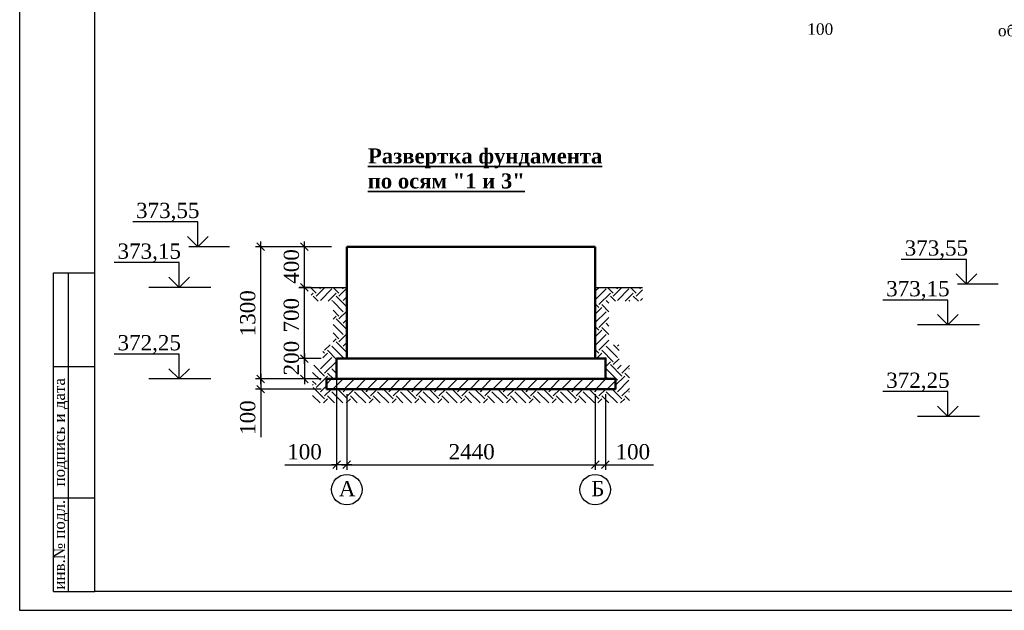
# Model space of a CAD drawing. Extents: x 352696 to 405256, y 4162769 to 4241487.
# Tile 14 of 149: x 403955 to 404217, y 4239105 to 4239263. Entities that reach past the tile are written whole.
import ezdxf

# ---------------------------------------------------------------- set-up
doc = ezdxf.new("R2010")
doc.units = 0
doc.header["$LTSCALE"] = 0.5
doc.header["$MEASUREMENT"] = 0
doc.layers.add('Э_Светильники', color=5, linetype='Continuous', lineweight=30)
doc.styles.add('MtXpl_Times_New_Roma', font='timesbd.ttf')
doc.styles.add('TIMES', font='times.ttf')

# ---------------------------------------------------------------- blocks, each defined once
blk = doc.blocks.new('*T97')
at = {"color": 0, "linetype": 'ByBlock', "lineweight": -2, "transparency": 16777216}
for p, q in [((0, 0), (0, 8500)), ((0, 8500), (1103, 8500)), ((403, 0), (403, 8500)), ((1103, 0), (1103, 8500)), ((0, 6000), (1103, 6000)), ((0, 2500), (1103, 2500)), ((0, 0), (1103, 0))]:
    blk.add_line(p, q, dxfattribs=at)
at = {"color": 0, "lineweight": 25, "transparency": 16777216, "char_height": 300, "attachment_point": 5, "rotation": 90}
for s, insert, width in [('{\\fTimes New Roman|b0|i0|c204|p18;подпись и дата}', (201.5, 4250), 3499.88), ('{\\fTimes New Roman|b0|i0|c204|p18;инв.№ подл.}', (201.5, 1250), 2499.88)]:
    blk.add_mtext(s, dxfattribs=dict(at, insert=insert, width=width))
blk = doc.blocks.new('А2-1')
at = {"lineweight": 25}
for points in [[(-7046659, 3124428), (-6987259, 3124428), (-6987259, 3082428), (-7046659, 3082428)], [(-7044659, 3123928), (-6987759, 3123928), (-6987759, 3082928), (-7044659, 3082928)]]:
    blk.add_lwpolyline(points, close=True, dxfattribs=at)
blk.add_blockref('*T97', (-7045762, 3082928))

msp = doc.modelspace()

# ---------------------------------------------------------------- linework, layer by layer
at = {"color": 7}
for p, q in [((404002.5112, 4239208.7056), (403985.1684, 4239208.7056)), ((404002.5112, 4239202.0717), (404002.5112, 4239208.7056)), ((403999.7637, 4239204.8191), (404002.5112, 4239202.0717)), ((404002.5112, 4239202.0717), (404005.2586, 4239204.8191)), ((404010.9719, 4239202.0717), (404000.1531, 4239202.0717)), ((403997.5776, 4239197.8492), (403980.2348, 4239197.8492)), ((403997.5776, 4239191.2152), (403997.5776, 4239197.8492)), ((404207.3651, 4239198.6908), (404190.0224, 4239198.6908)), ((404207.3651, 4239192.0568), (404207.3651, 4239198.6908)), ((403994.8301, 4239193.9627), (403997.5776, 4239191.2152)), ((403997.5776, 4239191.2152), (404000.325, 4239193.9627)), ((404204.6177, 4239194.8042), (404207.3651, 4239192.0568)), ((404207.3651, 4239192.0568), (404210.1126, 4239194.8042)), ((404006.0383, 4239191.2152), (403989.4654, 4239191.2152)), ((404029.4929, 4239191.2152), (404042.2227, 4239191.2152)), ((404108.4469, 4239191.2152), (404121.0075, 4239191.2152)), ((404215.8259, 4239192.0568), (404205.0071, 4239192.0568)), ((404202.4315, 4239187.8344), (404185.0888, 4239187.8344)), ((404202.4315, 4239181.2004), (404202.4315, 4239187.8344)), ((404199.6841, 4239183.9478), (404202.4315, 4239181.2004)), ((404202.4315, 4239181.2004), (404205.179, 4239183.9478)), ((404210.8923, 4239181.2004), (404194.3194, 4239181.2004)), ((403997.5776, 4239173.4223), (403980.2348, 4239173.4223)), ((403997.5776, 4239166.7883), (403997.5776, 4239173.4223)), ((403994.8301, 4239169.5357), (403997.5776, 4239166.7883)), ((403997.5776, 4239166.7883), (404000.325, 4239169.5357)), ((404006.0383, 4239166.7883), (403989.4654, 4239166.7883)), ((404202.4315, 4239163.4074), (404185.0888, 4239163.4074)), ((404202.4315, 4239156.7734), (404202.4315, 4239163.4074)), ((404199.6841, 4239159.5209), (404202.4315, 4239156.7734)), ((404202.4315, 4239156.7734), (404205.179, 4239159.5209)), ((404210.8923, 4239156.7734), (404194.3194, 4239156.7734))]:
    msp.add_line(p, q, dxfattribs=at)
for p, q in [((404038.1515, 4239202.0717), (404017.9256, 4239202.0717)), ((404019.2827, 4239165.4312), (404019.2827, 4239203.4287)), ((404038.1515, 4239202.0717), (404029.564, 4239202.0717)), ((404030.9211, 4239189.8582), (404030.9211, 4239203.4287)), ((404032.7233, 4239191.2152), (404029.564, 4239191.2152)), ((404032.7233, 4239191.2152), (404029.564, 4239191.2152)), ((404030.9211, 4239170.8595), (404030.9211, 4239192.5723)), ((404030.9211, 4239173.5736), (404030.9211, 4239165.4312)), ((404035.4374, 4239172.2165), (404029.564, 4239172.2165)), ((404035.4374, 4239172.2165), (404029.564, 4239172.2165)), ((404039.5086, 4239170.8595), (404039.5086, 4239142.5633)), ((404019.2827, 4239168.1454), (404019.2827, 4239164.0742)), ((404035.4374, 4239166.7883), (404017.9256, 4239166.7883)), ((404035.4374, 4239166.7883), (404017.9256, 4239166.7883)), ((404032.7233, 4239166.7883), (404029.564, 4239166.7883)), ((404035.4374, 4239164.0742), (404017.9256, 4239164.0742)), ((404019.2827, 4239164.0742), (404019.2827, 4239151.2262)), ((404042.2227, 4239162.7171), (404042.2227, 4239142.5633)), ((404042.2227, 4239162.7171), (404042.2227, 4239142.5633)), ((404108.4469, 4239162.7171), (404108.4469, 4239142.5633)), ((404111.161, 4239162.7171), (404111.161, 4239142.5633)), ((404108.4469, 4239160.003), (404108.4469, 4239142.5633)), ((404025.7016, 4239143.9203), (404039.5086, 4239143.9203)), ((404043.5798, 4239143.9203), (404038.1515, 4239143.9203)), ((404040.8657, 4239143.9203), (404109.8039, 4239143.9203)), ((404107.0898, 4239143.9203), (404111.161, 4239143.9203)), ((404111.161, 4239143.9203), (404124.009, 4239143.9203))]:
    msp.add_line(p, q)
at = {"color": 0, "linetype": 'ByBlock'}
for p, q in [((404020.3005, 4239201.0539), (404018.2649, 4239203.0895)), ((404031.9389, 4239201.0539), (404029.9033, 4239203.0895)), ((404031.9389, 4239190.1975), (404029.9033, 4239192.233)), ((404029.9033, 4239192.233), (404031.9389, 4239190.1975)), ((404029.9033, 4239173.2343), (404031.9389, 4239171.1987)), ((404031.9389, 4239171.1987), (404029.9033, 4239173.2343)), ((404020.3005, 4239165.7705), (404018.2649, 4239167.8061)), ((404018.2649, 4239167.8061), (404020.3005, 4239165.7705)), ((404029.9033, 4239167.8061), (404031.9389, 4239165.7705)), ((404018.2649, 4239165.092), (404020.3005, 4239163.0564)), ((404040.5264, 4239144.9381), (404038.4908, 4239142.9025)), ((404041.2049, 4239142.9025), (404043.2405, 4239144.9381)), ((404043.2405, 4239144.9381), (404041.2049, 4239142.9025)), ((404109.4647, 4239144.9381), (404107.4291, 4239142.9025)), ((404107.4291, 4239142.9025), (404109.4647, 4239144.9381)), ((404110.1432, 4239142.9025), (404112.1788, 4239144.9381))]:
    msp.add_line(p, q, dxfattribs=at)
at = {"color": 7, "linetype": 'Continuous'}
for p, q in [((404034.0423, 4239189.6734), (404032.7233, 4239190.9924)), ((404034.0423, 4239188.9117), (404036.3458, 4239191.2152)), ((404035.1848, 4239190.8159), (404034.7855, 4239191.2152)), ((404040.1357, 4239189.6734), (404038.5938, 4239191.2152)), ((404040.1357, 4239188.9117), (404042.2227, 4239190.9988)), ((404041.2782, 4239190.8159), (404040.8788, 4239191.2152)), ((404108.4469, 4239190.1962), (404109.4659, 4239191.2152)), ((404113.2557, 4239189.6734), (404111.7139, 4239191.2152)), ((404113.2557, 4239188.9117), (404115.5593, 4239191.2152)), ((404114.3982, 4239190.8159), (404113.9989, 4239191.2152)), ((404119.3491, 4239189.6734), (404117.8072, 4239191.2152)), ((404120.4916, 4239190.8159), (404120.0922, 4239191.2152)), ((404032.7233, 4239189.1161), (404033.2806, 4239189.6734)), ((404034.6412, 4239187.5512), (404033.2806, 4239188.9117)), ((404035.1848, 4239187.7692), (404038.2315, 4239190.8159)), ((404037.2518, 4239187.5512), (404039.374, 4239189.6734)), ((404042.2227, 4239186.063), (404039.374, 4239188.9117)), ((404041.2782, 4239187.7692), (404042.2227, 4239188.7138)), ((404108.4469, 4239187.9112), (404111.3516, 4239190.8159)), ((404109.4474, 4239186.6267), (404112.4941, 4239189.6734)), ((404113.8546, 4239187.5512), (404112.4941, 4239188.9117)), ((404114.3982, 4239187.7692), (404117.4449, 4239190.8159)), ((404116.4652, 4239187.5512), (404118.5874, 4239189.6734)), ((404119.9479, 4239187.5512), (404118.5874, 4239188.9117)), ((404119.3491, 4239188.9117), (404121.0075, 4239190.5702)), ((404038.4495, 4239187.5512), (404038.2315, 4239187.7692)), ((404041.2782, 4239184.7226), (404038.5587, 4239187.442)), ((404109.4474, 4239185.8651), (404108.4469, 4239186.8656)), ((404108.4469, 4239184.1029), (404110.2091, 4239185.8651)), ((404112.1109, 4239184.7249), (404110.2091, 4239186.6267)), ((404112.1109, 4239187.0099), (404111.3516, 4239187.7692)), ((404117.6629, 4239187.5512), (404117.4449, 4239187.7692)), ((404120.4916, 4239187.7692), (404121.0075, 4239188.2852)), ((404040.1357, 4239183.5801), (404038.5587, 4239185.157)), ((404038.5587, 4239182.7647), (404039.374, 4239183.5801)), ((404040.1357, 4239182.8184), (404042.2227, 4239184.9054)), ((404108.4469, 4239181.8179), (404111.3516, 4239184.7226)), ((404109.4474, 4239180.5334), (404112.1109, 4239183.1969)), ((404041.2782, 4239178.6292), (404038.5587, 4239181.3487)), ((404042.2227, 4239179.9697), (404039.374, 4239182.8184)), ((404041.2782, 4239181.6759), (404042.2227, 4239182.6204)), ((404109.4474, 4239179.7717), (404108.4469, 4239180.7722)), ((404112.1109, 4239178.6315), (404110.2091, 4239180.5334)), ((404112.1109, 4239180.9165), (404111.3516, 4239181.6759)), ((404040.1357, 4239177.4867), (404038.5587, 4239179.0637)), ((404040.1357, 4239176.725), (404042.2227, 4239178.8121)), ((404108.4469, 4239178.0095), (404110.2091, 4239179.7717)), ((404108.4469, 4239175.7245), (404111.3516, 4239178.6292)), ((404036.3273, 4239174.44), (404037.7678, 4239175.8806)), ((404041.2782, 4239172.5359), (404038.2315, 4239175.5825)), ((404038.5587, 4239176.6714), (404039.374, 4239177.4867)), ((404042.2227, 4239173.8763), (404039.374, 4239176.725)), ((404041.2782, 4239175.5825), (404042.2227, 4239176.5271)), ((404109.4474, 4239174.44), (404112.1109, 4239177.1036)), ((404114.3982, 4239172.5359), (404111.3516, 4239175.5825)), ((404114.825, 4239174.3941), (404113.3386, 4239175.8806)), ((404114.3982, 4239175.5825), (404114.6962, 4239175.8806)), ((404036.3273, 4239173.6784), (404035.8446, 4239174.1611)), ((404035.8446, 4239172.434), (404037.089, 4239173.6784)), ((404039.5086, 4239172.0204), (404037.089, 4239174.44)), ((404041.7205, 4239172.2165), (404042.2227, 4239172.7188)), ((404109.4474, 4239173.6784), (404108.4469, 4239174.6789)), ((404108.7472, 4239172.2165), (404110.2091, 4239173.6784)), ((404113.2557, 4239171.3934), (404110.2091, 4239174.44)), ((404036.3273, 4239167.585), (404033.46, 4239170.4523)), ((404035.1848, 4239169.4892), (404038.2315, 4239172.5359)), ((404036.3273, 4239168.3467), (404039.374, 4239171.3934)), ((404039.5086, 4239170.4971), (404039.374, 4239170.6317)), ((404111.0322, 4239172.2165), (404111.3516, 4239172.5359)), ((404111.161, 4239170.0603), (404112.4941, 4239171.3934)), ((404115.5407, 4239167.585), (404112.4941, 4239170.6317)), ((404113.2557, 4239170.6317), (404114.825, 4239172.201)), ((404114.3982, 4239169.4892), (404115.3614, 4239170.4523)), ((404115.5407, 4239168.3467), (404117.5391, 4239170.3451)), ((404035.1848, 4239166.4425), (404033.1305, 4239168.4969)), ((404034.0423, 4239164.5384), (404037.089, 4239167.585)), ((404038.6474, 4239166.7883), (404037.089, 4239168.3467)), ((404039.5086, 4239168.2121), (404038.2315, 4239169.4892)), ((404111.7675, 4239166.7883), (404111.161, 4239167.3948)), ((404114.3982, 4239166.4425), (404111.3516, 4239169.4892)), ((404113.8751, 4239165.1577), (404116.3024, 4239167.585)), ((404117.5391, 4239167.11), (404116.3024, 4239168.3467)), ((404117.5391, 4239169.395), (404117.4449, 4239169.4892)), ((404034.0423, 4239165.3), (404033.1305, 4239166.2119)), ((404033.1305, 4239165.1498), (404033.2806, 4239165.3)), ((404035.1848, 4239163.3959), (404036.7945, 4239165.0056)), ((404036.7945, 4239165.3921), (404038.1907, 4239166.7883)), ((404038.5233, 4239164.0742), (404041.2374, 4239166.7883)), ((404041.5699, 4239164.0742), (404044.284, 4239166.7883)), ((404044.6166, 4239164.0742), (404047.3307, 4239166.7883)), ((404047.6633, 4239164.0742), (404050.3774, 4239166.7883)), ((404050.7099, 4239164.0742), (404053.424, 4239166.7883)), ((404053.7566, 4239164.0742), (404056.4707, 4239166.7883)), ((404056.8033, 4239164.0742), (404059.5174, 4239166.7883)), ((404059.8499, 4239164.0742), (404062.564, 4239166.7883)), ((404062.8966, 4239164.0742), (404065.6107, 4239166.7883)), ((404065.9433, 4239164.0742), (404068.6574, 4239166.7883)), ((404068.99, 4239164.0742), (404071.7041, 4239166.7883)), ((404072.0366, 4239164.0742), (404074.7507, 4239166.7883)), ((404075.0833, 4239164.0742), (404077.7974, 4239166.7883)), ((404078.13, 4239164.0742), (404080.8441, 4239166.7883)), ((404081.1766, 4239164.0742), (404083.8907, 4239166.7883)), ((404084.2233, 4239164.0742), (404086.9374, 4239166.7883)), ((404087.27, 4239164.0742), (404089.9841, 4239166.7883)), ((404090.3166, 4239164.0742), (404093.0308, 4239166.7883)), ((404093.3633, 4239164.0742), (404096.0774, 4239166.7883)), ((404096.41, 4239164.0742), (404099.1241, 4239166.7883)), ((404099.4567, 4239164.0742), (404102.1708, 4239166.7883)), ((404102.5033, 4239164.0742), (404105.2174, 4239166.7883)), ((404105.55, 4239164.0742), (404108.2641, 4239166.7883)), ((404108.5967, 4239164.0742), (404111.3108, 4239166.7883)), ((404111.6433, 4239164.0742), (404113.8751, 4239166.3059)), ((404114.3982, 4239163.3959), (404117.4449, 4239166.4425)), ((404035.1239, 4239160.4102), (404033.1305, 4239162.4036)), ((404036.3273, 4239161.4917), (404033.2806, 4239164.5384)), ((404036.3273, 4239162.2534), (404038.1481, 4239164.0742)), ((404038.9322, 4239160.4102), (404037.089, 4239162.2534)), ((404041.2172, 4239160.4102), (404038.2315, 4239163.3959)), ((404042.4207, 4239161.4917), (404039.8382, 4239164.0742)), ((404041.2782, 4239163.3959), (404041.9565, 4239164.0742)), ((404042.4207, 4239162.2534), (404044.2415, 4239164.0742)), ((404045.0255, 4239160.4102), (404043.1823, 4239162.2534)), ((404047.3105, 4239160.4102), (404044.3248, 4239163.3959)), ((404048.514, 4239161.4917), (404045.9315, 4239164.0742)), ((404047.3715, 4239163.3959), (404048.0498, 4239164.0742)), ((404048.514, 4239162.2534), (404050.3348, 4239164.0742)), ((404051.1189, 4239160.4102), (404049.2757, 4239162.2534)), ((404053.4039, 4239160.4102), (404050.4182, 4239163.3959)), ((404054.6073, 4239161.4917), (404052.0248, 4239164.0742)), ((404053.4648, 4239163.3959), (404054.1432, 4239164.0742)), ((404054.6073, 4239162.2534), (404056.4282, 4239164.0742)), ((404057.2122, 4239160.4102), (404055.369, 4239162.2534)), ((404059.4972, 4239160.4102), (404056.5115, 4239163.3959)), ((404060.7007, 4239161.4917), (404058.1182, 4239164.0742)), ((404059.5582, 4239163.3959), (404060.2365, 4239164.0742)), ((404060.7007, 4239162.2534), (404062.5215, 4239164.0742)), ((404063.3056, 4239160.4102), (404061.4623, 4239162.2534)), ((404065.5906, 4239160.4102), (404062.6048, 4239163.3959)), ((404066.794, 4239161.4917), (404064.2115, 4239164.0742)), ((404065.6515, 4239163.3959), (404066.3298, 4239164.0742)), ((404066.794, 4239162.2534), (404068.6148, 4239164.0742)), ((404069.3989, 4239160.4102), (404067.5557, 4239162.2534)), ((404071.6839, 4239160.4102), (404068.6982, 4239163.3959)), ((404072.8874, 4239161.4917), (404070.3049, 4239164.0742)), ((404071.7449, 4239163.3959), (404072.4232, 4239164.0742)), ((404072.8874, 4239162.2534), (404074.7082, 4239164.0742)), ((404075.4922, 4239160.4102), (404073.649, 4239162.2534)), ((404077.7772, 4239160.4102), (404074.7915, 4239163.3959)), ((404078.9807, 4239161.4917), (404076.3982, 4239164.0742)), ((404077.8382, 4239163.3959), (404078.5165, 4239164.0742)), ((404078.9807, 4239162.2534), (404080.8015, 4239164.0742)), ((404081.5856, 4239160.4102), (404079.7424, 4239162.2534)), ((404083.8706, 4239160.4102), (404080.8849, 4239163.3959)), ((404085.074, 4239161.4917), (404082.4915, 4239164.0742)), ((404083.9315, 4239163.3959), (404084.6099, 4239164.0742)), ((404085.074, 4239162.2534), (404086.8949, 4239164.0742)), ((404087.6789, 4239160.4102), (404085.8357, 4239162.2534)), ((404089.9639, 4239160.4102), (404086.9782, 4239163.3959)), ((404091.1674, 4239161.4917), (404088.5849, 4239164.0742)), ((404090.0249, 4239163.3959), (404090.7032, 4239164.0742)), ((404091.1674, 4239162.2534), (404092.9882, 4239164.0742)), ((404093.7723, 4239160.4102), (404091.929, 4239162.2534)), ((404096.0573, 4239160.4102), (404093.0715, 4239163.3959)), ((404097.2607, 4239161.4917), (404094.6782, 4239164.0742)), ((404096.1182, 4239163.3959), (404096.7965, 4239164.0742)), ((404097.2607, 4239162.2534), (404099.0815, 4239164.0742)), ((404099.8656, 4239160.4102), (404098.0224, 4239162.2534)), ((404102.1506, 4239160.4102), (404099.1649, 4239163.3959)), ((404103.3541, 4239161.4917), (404100.7716, 4239164.0742)), ((404102.2116, 4239163.3959), (404102.8899, 4239164.0742)), ((404103.3541, 4239162.2534), (404105.1749, 4239164.0742)), ((404105.9589, 4239160.4102), (404104.1157, 4239162.2534)), ((404108.2439, 4239160.4102), (404105.2582, 4239163.3959)), ((404109.4474, 4239161.4917), (404106.8649, 4239164.0742)), ((404108.3049, 4239163.3959), (404108.9832, 4239164.0742)), ((404109.4474, 4239162.2534), (404111.2682, 4239164.0742)), ((404112.0523, 4239160.4102), (404110.2091, 4239162.2534)), ((404114.3373, 4239160.4102), (404111.3516, 4239163.3959)), ((404115.5407, 4239161.4917), (404112.9582, 4239164.0742)), ((404115.5407, 4239162.2534), (404117.5391, 4239164.2518)), ((404117.5391, 4239161.0166), (404116.3024, 4239162.2534)), ((404117.5391, 4239163.3016), (404117.4449, 4239163.3959)), ((404036.0074, 4239160.4102), (404037.089, 4239161.4917)), ((404042.1008, 4239160.4102), (404043.1823, 4239161.4917)), ((404048.1941, 4239160.4102), (404049.2757, 4239161.4917)), ((404054.2875, 4239160.4102), (404055.369, 4239161.4917)), ((404060.3808, 4239160.4102), (404061.4623, 4239161.4917)), ((404066.4741, 4239160.4102), (404067.5557, 4239161.4917)), ((404072.5675, 4239160.4102), (404073.649, 4239161.4917)), ((404078.6608, 4239160.4102), (404079.7424, 4239161.4917)), ((404084.7542, 4239160.4102), (404085.8357, 4239161.4917)), ((404090.8475, 4239160.4102), (404091.929, 4239161.4917)), ((404096.9408, 4239160.4102), (404098.0224, 4239161.4917)), ((404103.0342, 4239160.4102), (404104.1157, 4239161.4917)), ((404109.1275, 4239160.4102), (404110.2091, 4239161.4917)), ((404115.2209, 4239160.4102), (404116.3024, 4239161.4917))]:
    msp.add_line(p, q, dxfattribs=at)
at = {"color": 7}
for centre in [(404042.2227, 4239137.2678), (404108.4469, 4239137.2678)]:
    msp.add_circle(centre, 4.0712, dxfattribs=at)
at = {"layer": 'Э_Светильники', "color": 7, "lineweight": 50}
for p, q in [((404042.2227, 4239202.0717), (404108.4469, 4239202.0717)), ((404042.2227, 4239202.0717), (404042.2227, 4239172.2165)), ((404108.4469, 4239202.0717), (404108.4469, 4239172.2165)), ((404039.5086, 4239172.2165), (404039.5086, 4239166.7883)), ((404077.5061, 4239172.2165), (404039.5086, 4239172.2165)), ((404111.161, 4239172.2165), (404077.5061, 4239172.2165)), ((404111.161, 4239166.7883), (404111.161, 4239172.2165)), ((404113.8751, 4239166.7883), (404036.7945, 4239166.7883)), ((404036.7945, 4239166.7883), (404036.7945, 4239164.0742)), ((404039.5086, 4239166.7883), (404077.5061, 4239166.7883)), ((404113.8751, 4239164.0742), (404113.8751, 4239166.7883)), ((404036.7945, 4239164.0742), (404113.8751, 4239164.0742))]:
    msp.add_line(p, q, dxfattribs=at)

# ---------------------------------------------------------------- block references
at = {"xscale": 0.01, "yscale": 0.01, "zscale": 0.01}
msp.add_blockref('А2-1', (474421.6525, 4208280.7971), dxfattribs=at)

# ---------------------------------------------------------------- texts
at = {"lineweight": 100, "style": 'TIMES'}
for s, height, p in [('100', 3.05337, (404164.9536, 4239258.5995)), ('100', 4.07116, (404026.3542, 4239145.3478)), ('2440', 4.07116, (404069.366, 4239145.3478)), ('100', 4.07116, (404113.8492, 4239145.3478))]:
    msp.add_text(s, height=height, dxfattribs=at).set_placement(p)
at = {"color": 7, "lineweight": 100, "style": 'TIMES'}
for s, height, p in [('обмазать гор', 3.053368, (404215.7729, 4239258.2106)), ('373,55', 4.07116, (403986.0618, 4239209.7179)), ('373,15', 4.07116, (403981.1282, 4239198.8615)), ('373,55', 4.07116, (404190.9158, 4239199.703)), ('373,15', 4.07116, (404185.9822, 4239188.8466)), ('372,25', 4.07116, (403981.1282, 4239174.4345)), ('372,25', 4.07116, (404185.9822, 4239164.4197)), ('А', 4.0712, (404040.1156, 4239135.5116)), ('Б', 4.0712, (404107.3865, 4239135.5116))]:
    msp.add_text(s, height=height, dxfattribs=at).set_placement(p)
at = {"color": 7, "lineweight": 35, "style": 'MtXpl_Times_New_Roma'}
for s, p in [('%%UРазвертка фундамента', (404047.8822, 4239224.2908)), ('%%Uпо осям "1 и 3"', (404047.8301, 4239217.6241))]:
    msp.add_text(s, height=4, dxfattribs=at).set_placement(p)
at = {"lineweight": 100, "style": 'TIMES'}
for s, p in [('400', (404029.4936, 4239192.1951)), ('1300', (404017.8552, 4239178.1736)), ('700', (404029.4819, 4239179.1854)), ('200', (404029.4936, 4239167.7506)), ('100', (404017.8552, 4239151.8788))]:
    msp.add_text(s, height=4.07116, rotation=90, dxfattribs=at).set_placement(p)

doc.saveas('drawing.dxf')
